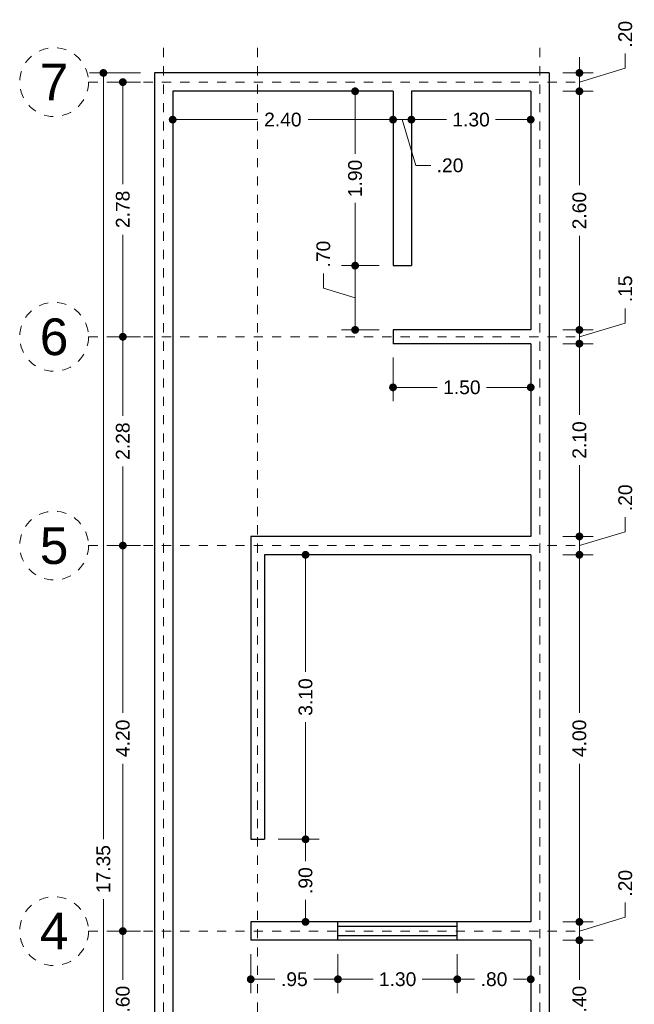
# Model space of a CAD drawing. Header units: millimetres. Extents: x 2567.1 to 2573.8, y 870.9 to 891.1.
# Tile 3 of 3: x 2567.1 to 2573.8, y 880.4 to 891.1. Entities that reach past the tile are written whole.
import ezdxf
from ezdxf.enums import TextEntityAlignment as Align

# ---------------------------------------------------------------- set-up
doc = ezdxf.new("R2010")
doc.units = ezdxf.units.MM
doc.header["$LTSCALE"] = 0.001
doc.linetypes.add('CENTER2', pattern=[28.575, 19.05, -3.175, 3.175, -3.175])
for name, color, linetype, lineweight in [('Cotas', 7, 'Continuous', 18), ('Ejes', 7, 'CENTER2', 5), ('Muros', 7, 'Continuous', 30), ('Ventanas', 250, 'Continuous', 25)]:
    doc.layers.add(name, color=color, linetype=linetype, lineweight=lineweight)
doc.styles.get("Standard").update_dxf_attribs({"font": 'arial.ttf'})
doc.dimstyles.new('1-100', dxfattribs={"dimscale": 100, "dimtxt": 0.0015, "dimasz": 0.00085, "dimexe": 0.0015, "dimexo": 0.0015, "dimgap": 0.0008, "dimtad": 0, "dimzin": 4, "dimdsep": 46, "dimtxsty": 'Standard', "dimblk": 'DOT', "dimcen": 0.09, "dimclrd": 256, "dimclre": 256, "dimclrt": 256, "dimadec": 0, "dimazin": 0, "dimtfac": 1, "dimtofl": 0, "dimtmove": 1, "dimatfit": 2, "dimfxl": 0.0015, "dimtfill": 1, "dimtolj": 1, "dimtzin": 4, "dimlwd": -1, "dimlwe": -1, "dimarcsym": 0})

# ---------------------------------------------------------------- blocks, each defined once
blk = doc.blocks.new('_DOT')
at = {"color": 0, "linetype": 'ByBlock'}
blk.add_line((-0.5, 0), (-1, 0), dxfattribs=at)
at = {"color": 0, "linetype": 'ByBlock', "const_width": 0.5}
blk.add_lwpolyline([(-0.25, 0, 1), (0.25, 0, 1)], format="xyb", close=True, dxfattribs=at)
blk = doc.blocks.new('*D14')
at = {"layer": 'Cotas', "transparency": 16777216}
for p, q in [((2568.45, 890.517), (2567.895, 890.517)), ((2568.045, 890.432), (2568.045, 882.169)), ((2568.045, 873.252), (2568.045, 881.516)), ((2568.45, 873.167), (2567.895, 873.167))]:
    blk.add_line(p, q, dxfattribs=at)
at = {"layer": 'Defpoints', "color": 0, "transparency": 16777216}
for p in [(2568.045, 890.517), (2568.6, 890.517), (2568.6, 873.167)]:
    blk.add_point(p, dxfattribs=at)
at = {"layer": 'Cotas', "transparency": 16777216, "xscale": 0.08499999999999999, "yscale": 0.08499999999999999, "zscale": 0.08499999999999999}
for p, rotation in [((2568.045, 890.517), 90), ((2568.045, 873.167), 270)]:
    blk.add_blockref('_DOT', p, dxfattribs=dict(at, rotation=rotation))
at = {"layer": 'Cotas', "transparency": 16777216, "insert": (2568.045, 881.842), "char_height": 0.15, "attachment_point": 5, "rotation": 90, "bg_fill": 3, "box_fill_scale": 1.1, "bg_fill_color": 256, "bg_fill_true_color": 13158600, "bg_fill_transparency": 0}
blk.add_mtext('\\A1;17.35', dxfattribs=at)
blk = doc.blocks.new('*D17')
at = {"layer": 'Cotas', "transparency": 16777216}
for p, q in [((2568.45, 881.167), (2568.107, 881.167)), ((2568.257, 881.082), (2568.257, 880.635)), ((2568.257, 879.652), (2568.257, 880.1)), ((2568.45, 879.567), (2568.107, 879.567))]:
    blk.add_line(p, q, dxfattribs=at)
at = {"layer": 'Defpoints', "color": 0, "transparency": 16777216}
for p in [(2568.257, 881.167), (2568.6, 881.167), (2568.6, 879.567)]:
    blk.add_point(p, dxfattribs=at)
at = {"layer": 'Cotas', "transparency": 16777216, "xscale": 0.08499999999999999, "yscale": 0.08499999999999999, "zscale": 0.08499999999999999}
for p, rotation in [((2568.257, 881.167), 90), ((2568.257, 879.567), 270)]:
    blk.add_blockref('_DOT', p, dxfattribs=dict(at, rotation=rotation))
at = {"layer": 'Cotas', "transparency": 16777216, "insert": (2568.257, 880.367), "char_height": 0.15, "attachment_point": 5, "rotation": 90, "bg_fill": 3, "box_fill_scale": 1.1, "bg_fill_color": 256, "bg_fill_true_color": 13158600, "bg_fill_transparency": 0}
blk.add_mtext('\\A1;1.60', dxfattribs=at)
blk = doc.blocks.new('*D18')
at = {"layer": 'Cotas', "transparency": 16777216}
for p, q in [((2568.45, 885.367), (2568.107, 885.367)), ((2568.257, 885.282), (2568.257, 883.545)), ((2568.257, 881.252), (2568.257, 882.99)), ((2568.45, 881.167), (2568.107, 881.167))]:
    blk.add_line(p, q, dxfattribs=at)
at = {"layer": 'Defpoints', "color": 0, "transparency": 16777216}
for p in [(2568.257, 885.367), (2568.6, 885.367), (2568.6, 881.167)]:
    blk.add_point(p, dxfattribs=at)
at = {"layer": 'Cotas', "transparency": 16777216, "xscale": 0.08499999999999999, "yscale": 0.08499999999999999, "zscale": 0.08499999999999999}
for p, rotation in [((2568.257, 885.367), 90), ((2568.257, 881.167), 270)]:
    blk.add_blockref('_DOT', p, dxfattribs=dict(at, rotation=rotation))
at = {"layer": 'Cotas', "transparency": 16777216, "insert": (2568.257, 883.267), "char_height": 0.15, "attachment_point": 5, "rotation": 90, "bg_fill": 3, "box_fill_scale": 1.1, "bg_fill_color": 256, "bg_fill_true_color": 13158600, "bg_fill_transparency": 0}
blk.add_mtext('\\A1;4.20', dxfattribs=at)
blk = doc.blocks.new('*D19')
at = {"layer": 'Cotas', "transparency": 16777216}
for p, q in [((2568.45, 887.642), (2568.107, 887.642)), ((2568.257, 887.557), (2568.257, 886.781)), ((2568.257, 885.452), (2568.257, 886.229)), ((2568.45, 885.367), (2568.107, 885.367))]:
    blk.add_line(p, q, dxfattribs=at)
at = {"layer": 'Defpoints', "color": 0, "transparency": 16777216}
for p in [(2568.257, 887.642), (2568.6, 887.642), (2568.6, 885.367)]:
    blk.add_point(p, dxfattribs=at)
at = {"layer": 'Cotas', "transparency": 16777216, "xscale": 0.08499999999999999, "yscale": 0.08499999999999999, "zscale": 0.08499999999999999}
for p, rotation in [((2568.257, 887.642), 90), ((2568.257, 885.367), 270)]:
    blk.add_blockref('_DOT', p, dxfattribs=dict(at, rotation=rotation))
at = {"layer": 'Cotas', "transparency": 16777216, "insert": (2568.257, 886.505), "char_height": 0.15, "attachment_point": 5, "rotation": 90, "bg_fill": 3, "box_fill_scale": 1.1, "bg_fill_color": 256, "bg_fill_true_color": 13158600, "bg_fill_transparency": 0}
blk.add_mtext('\\A1;2.28', dxfattribs=at)
blk = doc.blocks.new('*D20')
at = {"layer": 'Cotas', "transparency": 16777216}
for p, q in [((2568.45, 890.417), (2568.107, 890.417)), ((2568.257, 890.332), (2568.257, 889.306)), ((2568.257, 887.727), (2568.257, 888.754)), ((2568.45, 887.642), (2568.107, 887.642))]:
    blk.add_line(p, q, dxfattribs=at)
at = {"layer": 'Defpoints', "color": 0, "transparency": 16777216}
for p in [(2568.257, 890.417), (2568.6, 890.417), (2568.6, 887.642)]:
    blk.add_point(p, dxfattribs=at)
at = {"layer": 'Cotas', "transparency": 16777216, "xscale": 0.08499999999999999, "yscale": 0.08499999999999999, "zscale": 0.08499999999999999}
for p, rotation in [((2568.257, 890.417), 90), ((2568.257, 887.642), 270)]:
    blk.add_blockref('_DOT', p, dxfattribs=dict(at, rotation=rotation))
at = {"layer": 'Cotas', "transparency": 16777216, "insert": (2568.257, 889.03), "char_height": 0.15, "attachment_point": 5, "rotation": 90, "bg_fill": 3, "box_fill_scale": 1.1, "bg_fill_color": 256, "bg_fill_true_color": 13158600, "bg_fill_transparency": 0}
blk.add_mtext('\\A1;2.78', dxfattribs=at)
blk = doc.blocks.new('*D27')
at = {"layer": 'Cotas', "transparency": 16777216}
for p, q in [((2573.05, 881.067), (2573.38, 881.067)), ((2573.23, 880.982), (2573.23, 880.635)), ((2573.23, 879.752), (2573.23, 880.1)), ((2573.05, 879.667), (2573.38, 879.667))]:
    blk.add_line(p, q, dxfattribs=at)
at = {"layer": 'Defpoints', "color": 0, "transparency": 16777216}
for p in [(2572.9, 881.067), (2573.23, 881.067), (2572.9, 879.667)]:
    blk.add_point(p, dxfattribs=at)
at = {"layer": 'Cotas', "transparency": 16777216, "xscale": 0.08499999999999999, "yscale": 0.08499999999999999, "zscale": 0.08499999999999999}
for p, rotation in [((2573.23, 881.067), 90), ((2573.23, 879.667), 270)]:
    blk.add_blockref('_DOT', p, dxfattribs=dict(at, rotation=rotation))
at = {"layer": 'Cotas', "transparency": 16777216, "insert": (2573.23, 880.367), "char_height": 0.15, "attachment_point": 5, "rotation": 90, "bg_fill": 3, "box_fill_scale": 1.1, "bg_fill_color": 256, "bg_fill_true_color": 13158600, "bg_fill_transparency": 0}
blk.add_mtext('\\A1;1.40', dxfattribs=at)
blk = doc.blocks.new('*D28')
at = {"layer": 'Cotas', "transparency": 16777216}
for p, q in [((2573.23, 881.352), (2573.23, 881.437)), ((2573.73, 881.317), (2573.73, 881.477)), ((2573.05, 881.267), (2573.38, 881.267)), ((2573.23, 881.167), (2573.73, 881.317)), ((2573.23, 881.067), (2573.23, 881.267)), ((2573.05, 881.067), (2573.38, 881.067)), ((2573.23, 880.982), (2573.23, 880.897))]:
    blk.add_line(p, q, dxfattribs=at)
at = {"layer": 'Defpoints', "color": 0, "transparency": 16777216}
for p in [(2572.9, 881.267), (2573.23, 881.267), (2572.9, 881.067)]:
    blk.add_point(p, dxfattribs=at)
at = {"layer": 'Cotas', "transparency": 16777216, "xscale": 0.08499999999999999, "yscale": 0.08499999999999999, "zscale": 0.08499999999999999}
for p, rotation in [((2573.23, 881.267), 270), ((2573.23, 881.067), 90)]:
    blk.add_blockref('_DOT', p, dxfattribs=dict(at, rotation=rotation))
at = {"layer": 'Cotas', "transparency": 16777216, "insert": (2573.73, 881.688), "char_height": 0.15, "attachment_point": 5, "rotation": 90, "bg_fill": 3, "box_fill_scale": 1.1, "bg_fill_color": 256, "bg_fill_true_color": 13158600, "bg_fill_transparency": 0}
blk.add_mtext('\\A1;.20', dxfattribs=at)
blk = doc.blocks.new('*D29')
at = {"layer": 'Cotas', "transparency": 16777216}
for p, q in [((2573.05, 885.267), (2573.38, 885.267)), ((2573.23, 885.182), (2573.23, 883.545)), ((2573.23, 881.352), (2573.23, 882.99)), ((2573.05, 881.267), (2573.38, 881.267))]:
    blk.add_line(p, q, dxfattribs=at)
at = {"layer": 'Defpoints', "color": 0, "transparency": 16777216}
for p in [(2572.9, 885.267), (2573.23, 885.267), (2572.9, 881.267)]:
    blk.add_point(p, dxfattribs=at)
at = {"layer": 'Cotas', "transparency": 16777216, "xscale": 0.08499999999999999, "yscale": 0.08499999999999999, "zscale": 0.08499999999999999}
for p, rotation in [((2573.23, 885.267), 90), ((2573.23, 881.267), 270)]:
    blk.add_blockref('_DOT', p, dxfattribs=dict(at, rotation=rotation))
at = {"layer": 'Cotas', "transparency": 16777216, "insert": (2573.23, 883.267), "char_height": 0.15, "attachment_point": 5, "rotation": 90, "bg_fill": 3, "box_fill_scale": 1.1, "bg_fill_color": 256, "bg_fill_true_color": 13158600, "bg_fill_transparency": 0}
blk.add_mtext('\\A1;4.00', dxfattribs=at)
blk = doc.blocks.new('*D30')
at = {"layer": 'Cotas', "transparency": 16777216}
for p, q in [((2573.73, 885.517), (2573.73, 885.677)), ((2573.23, 885.552), (2573.23, 885.637)), ((2573.05, 885.467), (2573.38, 885.467)), ((2573.23, 885.367), (2573.73, 885.517)), ((2573.23, 885.267), (2573.23, 885.467)), ((2573.05, 885.267), (2573.38, 885.267)), ((2573.23, 885.182), (2573.23, 885.097))]:
    blk.add_line(p, q, dxfattribs=at)
at = {"layer": 'Defpoints', "color": 0, "transparency": 16777216}
for p in [(2572.9, 885.467), (2573.23, 885.467), (2572.9, 885.267)]:
    blk.add_point(p, dxfattribs=at)
at = {"layer": 'Cotas', "transparency": 16777216, "xscale": 0.08499999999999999, "yscale": 0.08499999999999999, "zscale": 0.08499999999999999}
for p, rotation in [((2573.23, 885.467), 270), ((2573.23, 885.267), 90)]:
    blk.add_blockref('_DOT', p, dxfattribs=dict(at, rotation=rotation))
at = {"layer": 'Cotas', "transparency": 16777216, "insert": (2573.73, 885.888), "char_height": 0.15, "attachment_point": 5, "rotation": 90, "bg_fill": 3, "box_fill_scale": 1.1, "bg_fill_color": 256, "bg_fill_true_color": 13158600, "bg_fill_transparency": 0}
blk.add_mtext('\\A1;.20', dxfattribs=at)
blk = doc.blocks.new('*D31')
at = {"layer": 'Cotas', "transparency": 16777216}
for p, q in [((2573.05, 887.567), (2573.38, 887.567)), ((2573.23, 887.482), (2573.23, 886.793)), ((2573.23, 885.552), (2573.23, 886.242)), ((2573.05, 885.467), (2573.38, 885.467))]:
    blk.add_line(p, q, dxfattribs=at)
at = {"layer": 'Defpoints', "color": 0, "transparency": 16777216}
for p in [(2572.9, 887.567), (2573.23, 887.567), (2572.9, 885.467)]:
    blk.add_point(p, dxfattribs=at)
at = {"layer": 'Cotas', "transparency": 16777216, "xscale": 0.08499999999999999, "yscale": 0.08499999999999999, "zscale": 0.08499999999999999}
for p, rotation in [((2573.23, 887.567), 90), ((2573.23, 885.467), 270)]:
    blk.add_blockref('_DOT', p, dxfattribs=dict(at, rotation=rotation))
at = {"layer": 'Cotas', "transparency": 16777216, "insert": (2573.23, 886.517), "char_height": 0.15, "attachment_point": 5, "rotation": 90, "bg_fill": 3, "box_fill_scale": 1.1, "bg_fill_color": 256, "bg_fill_true_color": 13158600, "bg_fill_transparency": 0}
blk.add_mtext('\\A1;2.10', dxfattribs=at)
blk = doc.blocks.new('*D32')
at = {"layer": 'Cotas', "transparency": 16777216}
for p, q in [((2573.73, 887.792), (2573.73, 887.952)), ((2573.23, 887.802), (2573.23, 887.887)), ((2573.05, 887.717), (2573.38, 887.717)), ((2573.23, 887.642), (2573.73, 887.792)), ((2573.23, 887.567), (2573.23, 887.717)), ((2573.05, 887.567), (2573.38, 887.567)), ((2573.23, 887.482), (2573.23, 887.397))]:
    blk.add_line(p, q, dxfattribs=at)
at = {"layer": 'Defpoints', "color": 0, "transparency": 16777216}
for p in [(2572.9, 887.717), (2573.23, 887.717), (2572.9, 887.567)]:
    blk.add_point(p, dxfattribs=at)
at = {"layer": 'Cotas', "transparency": 16777216, "xscale": 0.08499999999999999, "yscale": 0.08499999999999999, "zscale": 0.08499999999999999}
for p, rotation in [((2573.23, 887.717), 270), ((2573.23, 887.567), 90)]:
    blk.add_blockref('_DOT', p, dxfattribs=dict(at, rotation=rotation))
at = {"layer": 'Cotas', "transparency": 16777216, "insert": (2573.73, 888.164), "char_height": 0.15, "attachment_point": 5, "rotation": 90, "bg_fill": 3, "box_fill_scale": 1.1, "bg_fill_color": 256, "bg_fill_true_color": 13158600, "bg_fill_transparency": 0}
blk.add_mtext('\\A1;.15', dxfattribs=at)
blk = doc.blocks.new('*D33')
at = {"layer": 'Cotas', "transparency": 16777216}
for p, q in [((2573.05, 890.317), (2573.38, 890.317)), ((2573.23, 890.232), (2573.23, 889.293)), ((2573.23, 887.802), (2573.23, 888.742)), ((2573.05, 887.717), (2573.38, 887.717))]:
    blk.add_line(p, q, dxfattribs=at)
at = {"layer": 'Defpoints', "color": 0, "transparency": 16777216}
for p in [(2572.9, 890.317), (2573.23, 890.317), (2572.9, 887.717)]:
    blk.add_point(p, dxfattribs=at)
at = {"layer": 'Cotas', "transparency": 16777216, "xscale": 0.08499999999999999, "yscale": 0.08499999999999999, "zscale": 0.08499999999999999}
for p, rotation in [((2573.23, 890.317), 90), ((2573.23, 887.717), 270)]:
    blk.add_blockref('_DOT', p, dxfattribs=dict(at, rotation=rotation))
at = {"layer": 'Cotas', "transparency": 16777216, "insert": (2573.23, 889.017), "char_height": 0.15, "attachment_point": 5, "rotation": 90, "bg_fill": 3, "box_fill_scale": 1.1, "bg_fill_color": 256, "bg_fill_true_color": 13158600, "bg_fill_transparency": 0}
blk.add_mtext('\\A1;2.60', dxfattribs=at)
blk = doc.blocks.new('*D34')
at = {"layer": 'Cotas', "transparency": 16777216}
for p, q in [((2573.73, 890.567), (2573.73, 890.727)), ((2573.23, 890.602), (2573.23, 890.687)), ((2573.05, 890.517), (2573.38, 890.517)), ((2573.23, 890.417), (2573.73, 890.567)), ((2573.23, 890.317), (2573.23, 890.517)), ((2573.05, 890.317), (2573.38, 890.317)), ((2573.23, 890.232), (2573.23, 890.147))]:
    blk.add_line(p, q, dxfattribs=at)
at = {"layer": 'Defpoints', "color": 0, "transparency": 16777216}
for p in [(2572.9, 890.517), (2573.23, 890.517), (2572.9, 890.317)]:
    blk.add_point(p, dxfattribs=at)
at = {"layer": 'Cotas', "transparency": 16777216, "xscale": 0.08499999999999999, "yscale": 0.08499999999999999, "zscale": 0.08499999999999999}
for p, rotation in [((2573.23, 890.517), 270), ((2573.23, 890.317), 90)]:
    blk.add_blockref('_DOT', p, dxfattribs=dict(at, rotation=rotation))
at = {"layer": 'Cotas', "transparency": 16777216, "insert": (2573.73, 890.938), "char_height": 0.15, "attachment_point": 5, "rotation": 90, "bg_fill": 3, "box_fill_scale": 1.1, "bg_fill_color": 256, "bg_fill_true_color": 13158600, "bg_fill_transparency": 0}
blk.add_mtext('\\A1;.20', dxfattribs=at)
blk = doc.blocks.new('*D35')
at = {"layer": 'Cotas', "transparency": 16777216}
for p, q in [((2568.8, 890.167), (2568.8, 889.858)), ((2571.2, 890.167), (2571.2, 889.858)), ((2568.885, 890.008), (2569.724, 890.008)), ((2571.115, 890.008), (2570.276, 890.008))]:
    blk.add_line(p, q, dxfattribs=at)
at = {"layer": 'Defpoints', "color": 0, "transparency": 16777216}
for p in [(2568.8, 890.317), (2571.2, 890.317), (2571.2, 890.008)]:
    blk.add_point(p, dxfattribs=at)
at = {"layer": 'Cotas', "transparency": 16777216, "xscale": 0.08499999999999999, "yscale": 0.08499999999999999, "zscale": 0.08499999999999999, "rotation": 180}
blk.add_blockref('_DOT', (2568.8, 890.008), dxfattribs=at)
at = {"layer": 'Cotas', "transparency": 16777216, "xscale": 0.08499999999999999, "yscale": 0.08499999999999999, "zscale": 0.08499999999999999}
blk.add_blockref('_DOT', (2571.2, 890.008), dxfattribs=at)
at = {"layer": 'Cotas', "transparency": 16777216, "insert": (2570, 890.008), "char_height": 0.15, "attachment_point": 5, "bg_fill": 3, "box_fill_scale": 1.1, "bg_fill_color": 256, "bg_fill_true_color": 13158600, "bg_fill_transparency": 0}
blk.add_mtext('\\A1;2.40', dxfattribs=at)
blk = doc.blocks.new('*D36')
at = {"layer": 'Cotas', "transparency": 16777216}
for p, q in [((2571.2, 890.167), (2571.2, 889.858)), ((2571.4, 890.167), (2571.4, 889.858)), ((2571.115, 890.008), (2571.03, 890.008)), ((2571.2, 890.008), (2571.4, 890.008)), ((2571.3, 890.008), (2571.45, 889.509)), ((2571.485, 890.008), (2571.57, 890.008)), ((2571.45, 889.509), (2571.61, 889.509))]:
    blk.add_line(p, q, dxfattribs=at)
at = {"layer": 'Defpoints', "color": 0, "transparency": 16777216}
for p in [(2571.2, 890.317), (2571.4, 890.317), (2571.4, 890.008)]:
    blk.add_point(p, dxfattribs=at)
at = {"layer": 'Cotas', "transparency": 16777216, "xscale": 0.08499999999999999, "yscale": 0.08499999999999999, "zscale": 0.08499999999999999}
blk.add_blockref('_DOT', (2571.2, 890.008), dxfattribs=at)
at = {"layer": 'Cotas', "transparency": 16777216, "xscale": 0.08499999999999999, "yscale": 0.08499999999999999, "zscale": 0.08499999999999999, "rotation": 180}
blk.add_blockref('_DOT', (2571.4, 890.008), dxfattribs=at)
at = {"layer": 'Cotas', "transparency": 16777216, "insert": (2571.821, 889.509), "char_height": 0.15, "attachment_point": 5, "bg_fill": 3, "box_fill_scale": 1.1, "bg_fill_color": 256, "bg_fill_true_color": 13158600, "bg_fill_transparency": 0}
blk.add_mtext('\\A1;.20', dxfattribs=at)
blk = doc.blocks.new('*D37')
at = {"layer": 'Cotas', "transparency": 16777216}
for p, q in [((2571.4, 890.167), (2571.4, 889.858)), ((2572.7, 890.167), (2572.7, 889.858)), ((2571.485, 890.008), (2571.782, 890.008)), ((2572.615, 890.008), (2572.317, 890.008))]:
    blk.add_line(p, q, dxfattribs=at)
at = {"layer": 'Defpoints', "color": 0, "transparency": 16777216}
for p in [(2571.4, 890.317), (2572.7, 890.317), (2572.7, 890.008)]:
    blk.add_point(p, dxfattribs=at)
at = {"layer": 'Cotas', "transparency": 16777216, "xscale": 0.08499999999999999, "yscale": 0.08499999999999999, "zscale": 0.08499999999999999, "rotation": 180}
blk.add_blockref('_DOT', (2571.4, 890.008), dxfattribs=at)
at = {"layer": 'Cotas', "transparency": 16777216, "xscale": 0.08499999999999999, "yscale": 0.08499999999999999, "zscale": 0.08499999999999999}
blk.add_blockref('_DOT', (2572.7, 890.008), dxfattribs=at)
at = {"layer": 'Cotas', "transparency": 16777216, "insert": (2572.05, 890.008), "char_height": 0.15, "attachment_point": 5, "bg_fill": 3, "box_fill_scale": 1.1, "bg_fill_color": 256, "bg_fill_true_color": 13158600, "bg_fill_transparency": 0}
blk.add_mtext('\\A1;1.30', dxfattribs=at)
blk = doc.blocks.new('*D38')
at = {"layer": 'Cotas', "transparency": 16777216}
for p, q in [((2571.05, 890.317), (2570.637, 890.317)), ((2570.787, 890.232), (2570.787, 889.635)), ((2570.787, 888.502), (2570.787, 889.1)), ((2571.05, 888.417), (2570.637, 888.417))]:
    blk.add_line(p, q, dxfattribs=at)
at = {"layer": 'Defpoints', "color": 0, "transparency": 16777216}
for p in [(2571.2, 890.317), (2570.787, 888.417), (2571.2, 888.417)]:
    blk.add_point(p, dxfattribs=at)
at = {"layer": 'Cotas', "transparency": 16777216, "xscale": 0.08499999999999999, "yscale": 0.08499999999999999, "zscale": 0.08499999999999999}
for p, rotation in [((2570.787, 890.317), 90), ((2570.787, 888.417), 270)]:
    blk.add_blockref('_DOT', p, dxfattribs=dict(at, rotation=rotation))
at = {"layer": 'Cotas', "transparency": 16777216, "insert": (2570.787, 889.367), "char_height": 0.15, "attachment_point": 5, "rotation": 90, "bg_fill": 3, "box_fill_scale": 1.1, "bg_fill_color": 256, "bg_fill_true_color": 13158600, "bg_fill_transparency": 0}
blk.add_mtext('\\A1;1.90', dxfattribs=at)
blk = doc.blocks.new('*D39')
at = {"layer": 'Cotas', "transparency": 16777216}
for p, q in [((2571.05, 888.417), (2570.637, 888.417)), ((2570.441, 888.171), (2570.441, 888.331)), ((2570.787, 888.332), (2570.787, 887.802)), ((2570.787, 888.067), (2570.441, 888.171)), ((2571.05, 887.717), (2570.637, 887.717))]:
    blk.add_line(p, q, dxfattribs=at)
at = {"layer": 'Defpoints', "color": 0, "transparency": 16777216}
for p in [(2571.2, 888.417), (2570.787, 887.717), (2571.2, 887.717)]:
    blk.add_point(p, dxfattribs=at)
at = {"layer": 'Cotas', "transparency": 16777216, "xscale": 0.08499999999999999, "yscale": 0.08499999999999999, "zscale": 0.08499999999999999}
for p, rotation in [((2570.787, 888.417), 90), ((2570.787, 887.717), 270)]:
    blk.add_blockref('_DOT', p, dxfattribs=dict(at, rotation=rotation))
at = {"layer": 'Cotas', "transparency": 16777216, "insert": (2570.441, 888.543), "char_height": 0.15, "attachment_point": 5, "rotation": 90, "bg_fill": 3, "box_fill_scale": 1.1, "bg_fill_color": 256, "bg_fill_true_color": 13158600, "bg_fill_transparency": 0}
blk.add_mtext('\\A1;.70', dxfattribs=at)
blk = doc.blocks.new('*D40')
at = {"layer": 'Cotas', "transparency": 16777216}
for p, q in [((2569.95, 885.267), (2570.397, 885.267)), ((2570.247, 885.182), (2570.247, 883.992)), ((2570.247, 882.252), (2570.247, 883.443)), ((2569.95, 882.167), (2570.397, 882.167))]:
    blk.add_line(p, q, dxfattribs=at)
at = {"layer": 'Defpoints', "color": 0, "transparency": 16777216}
for p in [(2569.8, 885.267), (2569.8, 882.167), (2570.247, 882.167)]:
    blk.add_point(p, dxfattribs=at)
at = {"layer": 'Cotas', "transparency": 16777216, "xscale": 0.08499999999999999, "yscale": 0.08499999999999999, "zscale": 0.08499999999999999}
for p, rotation in [((2570.247, 885.267), 90), ((2570.247, 882.167), 270)]:
    blk.add_blockref('_DOT', p, dxfattribs=dict(at, rotation=rotation))
at = {"layer": 'Cotas', "transparency": 16777216, "insert": (2570.247, 883.717), "char_height": 0.15, "attachment_point": 5, "rotation": 90, "bg_fill": 3, "box_fill_scale": 1.1, "bg_fill_color": 256, "bg_fill_true_color": 13158600, "bg_fill_transparency": 0}
blk.add_mtext('\\A1;3.10', dxfattribs=at)
blk = doc.blocks.new('*D41')
at = {"layer": 'Cotas', "transparency": 16777216}
for p, q in [((2569.95, 882.167), (2570.397, 882.167)), ((2570.247, 882.082), (2570.247, 881.929)), ((2570.247, 881.352), (2570.247, 881.506)), ((2569.8, 881.267), (2570.397, 881.267))]:
    blk.add_line(p, q, dxfattribs=at)
at = {"layer": 'Defpoints', "color": 0, "transparency": 16777216}
for p in [(2569.8, 882.167), (2569.65, 881.267), (2570.247, 881.267)]:
    blk.add_point(p, dxfattribs=at)
at = {"layer": 'Cotas', "transparency": 16777216, "xscale": 0.08499999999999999, "yscale": 0.08499999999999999, "zscale": 0.08499999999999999}
for p, rotation in [((2570.247, 882.167), 90), ((2570.247, 881.267), 270)]:
    blk.add_blockref('_DOT', p, dxfattribs=dict(at, rotation=rotation))
at = {"layer": 'Cotas', "transparency": 16777216, "insert": (2570.247, 881.717), "char_height": 0.15, "attachment_point": 5, "rotation": 90, "bg_fill": 3, "box_fill_scale": 1.1, "bg_fill_color": 256, "bg_fill_true_color": 13158600, "bg_fill_transparency": 0}
blk.add_mtext('\\A1;.90', dxfattribs=at)
blk = doc.blocks.new('*D42')
at = {"layer": 'Cotas', "transparency": 16777216}
for p, q in [((2569.65, 880.917), (2569.65, 880.492)), ((2570.6, 880.917), (2570.6, 880.492)), ((2569.735, 880.642), (2569.913, 880.642)), ((2570.515, 880.642), (2570.337, 880.642))]:
    blk.add_line(p, q, dxfattribs=at)
at = {"layer": 'Defpoints', "color": 0, "transparency": 16777216}
for p in [(2569.65, 881.067), (2570.6, 881.067), (2570.6, 880.642)]:
    blk.add_point(p, dxfattribs=at)
at = {"layer": 'Cotas', "transparency": 16777216, "xscale": 0.08499999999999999, "yscale": 0.08499999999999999, "zscale": 0.08499999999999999, "rotation": 180}
blk.add_blockref('_DOT', (2569.65, 880.642), dxfattribs=at)
at = {"layer": 'Cotas', "transparency": 16777216, "xscale": 0.08499999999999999, "yscale": 0.08499999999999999, "zscale": 0.08499999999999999}
blk.add_blockref('_DOT', (2570.6, 880.642), dxfattribs=at)
at = {"layer": 'Cotas', "transparency": 16777216, "insert": (2570.125, 880.642), "char_height": 0.15, "attachment_point": 5, "bg_fill": 3, "box_fill_scale": 1.1, "bg_fill_color": 256, "bg_fill_true_color": 13158600, "bg_fill_transparency": 0}
blk.add_mtext('\\A1;.95', dxfattribs=at)
blk = doc.blocks.new('*D43')
at = {"layer": 'Cotas', "transparency": 16777216}
for p, q in [((2570.6, 880.917), (2570.6, 880.492)), ((2571.9, 880.917), (2571.9, 880.492)), ((2570.685, 880.642), (2570.982, 880.642)), ((2571.815, 880.642), (2571.517, 880.642))]:
    blk.add_line(p, q, dxfattribs=at)
at = {"layer": 'Defpoints', "color": 0, "transparency": 16777216}
for p in [(2570.6, 881.067), (2571.9, 881.067), (2571.9, 880.642)]:
    blk.add_point(p, dxfattribs=at)
at = {"layer": 'Cotas', "transparency": 16777216, "xscale": 0.08499999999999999, "yscale": 0.08499999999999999, "zscale": 0.08499999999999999, "rotation": 180}
blk.add_blockref('_DOT', (2570.6, 880.642), dxfattribs=at)
at = {"layer": 'Cotas', "transparency": 16777216, "xscale": 0.08499999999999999, "yscale": 0.08499999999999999, "zscale": 0.08499999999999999}
blk.add_blockref('_DOT', (2571.9, 880.642), dxfattribs=at)
at = {"layer": 'Cotas', "transparency": 16777216, "insert": (2571.25, 880.642), "char_height": 0.15, "attachment_point": 5, "bg_fill": 3, "box_fill_scale": 1.1, "bg_fill_color": 256, "bg_fill_true_color": 13158600, "bg_fill_transparency": 0}
blk.add_mtext('\\A1;1.30', dxfattribs=at)
blk = doc.blocks.new('*D44')
at = {"layer": 'Cotas', "transparency": 16777216}
for p, q in [((2571.9, 880.917), (2571.9, 880.492)), ((2572.7, 880.917), (2572.7, 880.492)), ((2571.985, 880.642), (2572.089, 880.642)), ((2572.615, 880.642), (2572.511, 880.642))]:
    blk.add_line(p, q, dxfattribs=at)
at = {"layer": 'Defpoints', "color": 0, "transparency": 16777216}
for p in [(2571.9, 881.067), (2572.7, 881.067), (2572.7, 880.642)]:
    blk.add_point(p, dxfattribs=at)
at = {"layer": 'Cotas', "transparency": 16777216, "xscale": 0.08499999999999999, "yscale": 0.08499999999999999, "zscale": 0.08499999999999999, "rotation": 180}
blk.add_blockref('_DOT', (2571.9, 880.642), dxfattribs=at)
at = {"layer": 'Cotas', "transparency": 16777216, "xscale": 0.08499999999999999, "yscale": 0.08499999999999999, "zscale": 0.08499999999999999}
blk.add_blockref('_DOT', (2572.7, 880.642), dxfattribs=at)
at = {"layer": 'Cotas', "transparency": 16777216, "insert": (2572.3, 880.642), "char_height": 0.15, "attachment_point": 5, "bg_fill": 3, "box_fill_scale": 1.1, "bg_fill_color": 256, "bg_fill_true_color": 13158600, "bg_fill_transparency": 0}
blk.add_mtext('\\A1;.80', dxfattribs=at)
blk = doc.blocks.new('*D55')
at = {"layer": 'Cotas', "transparency": 16777216}
for p, q in [((2571.2, 887.417), (2571.2, 886.941)), ((2572.7, 887.417), (2572.7, 886.941)), ((2571.285, 887.091), (2571.682, 887.091)), ((2572.615, 887.091), (2572.217, 887.091))]:
    blk.add_line(p, q, dxfattribs=at)
at = {"layer": 'Defpoints', "color": 0, "transparency": 16777216}
for p in [(2571.2, 887.567), (2572.7, 887.567), (2572.7, 887.091)]:
    blk.add_point(p, dxfattribs=at)
at = {"layer": 'Cotas', "transparency": 16777216, "xscale": 0.08499999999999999, "yscale": 0.08499999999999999, "zscale": 0.08499999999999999, "rotation": 180}
blk.add_blockref('_DOT', (2571.2, 887.091), dxfattribs=at)
at = {"layer": 'Cotas', "transparency": 16777216, "xscale": 0.08499999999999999, "yscale": 0.08499999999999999, "zscale": 0.08499999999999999}
blk.add_blockref('_DOT', (2572.7, 887.091), dxfattribs=at)
at = {"layer": 'Cotas', "transparency": 16777216, "insert": (2571.95, 887.091), "char_height": 0.15, "attachment_point": 5, "bg_fill": 3, "box_fill_scale": 1.1, "bg_fill_color": 256, "bg_fill_true_color": 13158600, "bg_fill_transparency": 0}
blk.add_mtext('\\A1;1.50', dxfattribs=at)

msp = doc.modelspace()

# ---------------------------------------------------------------- linework, layer by layer
at = {"layer": 'Ejes', "linetype": 'CENTER2'}
for p, q in [((2568.7, 871.689), (2568.7, 890.817)), ((2569.725, 871.689), (2569.725, 890.817)), ((2572.8, 871.689), (2572.8, 890.817)), ((2567.883, 890.417), (2573.2, 890.417)), ((2567.883, 887.642), (2573.2, 887.642)), ((2567.883, 885.367), (2573.2, 885.367)), ((2567.883, 881.167), (2573.2, 881.167))]:
    msp.add_line(p, q, dxfattribs=at)
at = {"layer": 'Ejes'}
for centre in [(2567.508, 890.417), (2567.508, 887.642), (2567.508, 885.367), (2567.508, 881.167)]:
    msp.add_circle(centre, 0.375, dxfattribs=at)
at = {"layer": 'Muros'}
for p, q in [((2572.9, 890.517), (2568.6, 890.517)), ((2568.6, 890.517), (2568.6, 873.167)), ((2572.9, 890.517), (2572.9, 873.167)), ((2568.8, 890.317), (2568.8, 873.167)), ((2571.2, 890.317), (2568.8, 890.317)), ((2571.2, 890.317), (2571.2, 888.417)), ((2572.7, 890.317), (2571.4, 890.317)), ((2571.4, 890.317), (2571.4, 888.417)), ((2572.7, 890.317), (2572.7, 887.717)), ((2571.2, 888.417), (2571.4, 888.417)), ((2572.7, 887.717), (2571.2, 887.717)), ((2571.2, 887.717), (2571.2, 887.567)), ((2572.7, 887.567), (2571.2, 887.567)), ((2572.7, 887.567), (2572.7, 885.467)), ((2569.65, 885.467), (2569.65, 882.167)), ((2572.7, 885.467), (2569.65, 885.467)), ((2569.8, 885.267), (2569.8, 882.167)), ((2572.7, 885.267), (2569.8, 885.267)), ((2572.7, 885.267), (2572.7, 881.267)), ((2569.65, 882.167), (2569.8, 882.167)), ((2572.7, 881.267), (2569.65, 881.267)), ((2569.65, 881.267), (2569.65, 881.067)), ((2572.7, 881.067), (2569.65, 881.067)), ((2572.7, 881.067), (2572.7, 879.667))]:
    msp.add_line(p, q, dxfattribs=at)
at = {"layer": 'Ventanas'}
for p, q in [((2570.6, 881.067), (2570.6, 881.267)), ((2571.9, 881.067), (2571.9, 881.267)), ((2571.9, 881.217), (2570.6, 881.217))]:
    msp.add_line(p, q, dxfattribs=at)

# ---------------------------------------------------------------- texts
at = {"layer": 'Ejes'}
for s, p in [('7', (2567.508, 890.417)), ('6', (2567.508, 887.642)), ('5', (2567.508, 885.367)), ('4', (2567.508, 881.167))]:
    msp.add_text(s, height=0.4, dxfattribs=at).set_placement(p, align=Align.MIDDLE_CENTER)

# ---------------------------------------------------------------- next in the draw order: dimensions: what is measured, and where the dimension line sits
at = {"layer": 'Cotas'}
for base, p1, p2, picture, middle in [((2568.045, 890.517), (2568.6, 873.167), (2568.6, 890.517), '*D14', (2568.045, 881.842)), ((2570.247, 882.167), (2569.8, 885.267), (2569.8, 882.167), '*D40', (2570.247, 883.717)), ((2573.23, 881.067), (2572.9, 879.667), (2572.9, 881.067), '*D27', (2573.23, 880.367))]:
    dim = msp.add_linear_dim(base=base, p1=p1, p2=p2, angle=90, dimstyle='1-100', dxfattribs=at)
    dim.commit()
    dim.dimension.update_dxf_attribs({"geometry": picture, "text_midpoint": middle})
for base, p1, p2, picture, middle in [((2571.2, 890.008), (2568.8, 890.317), (2571.2, 890.317), '*D35', (2570, 890.008)), ((2572.7, 887.091), (2571.2, 887.567), (2572.7, 887.567), '*D55', (2571.95, 887.091)), ((2570.6, 880.642), (2569.65, 881.067), (2570.6, 881.067), '*D42', (2570.125, 880.642))]:
    dim = msp.add_linear_dim(base=base, p1=p1, p2=p2, dimstyle='1-100', dxfattribs=at)
    dim.commit()
    dim.dimension.update_dxf_attribs({"geometry": picture, "text_midpoint": middle})

# ---------------------------------------------------------------- next in the draw order: dimensions: what is measured, and where the dimension line sits
for base, p1, p2, picture, middle in [((2571.4, 890.008), (2571.2, 890.317), (2571.4, 890.317), '*D36', (2571.69, 889.509)), ((2571.9, 880.642), (2570.6, 881.067), (2571.9, 881.067), '*D43', (2571.25, 880.642))]:
    dim = msp.add_linear_dim(base=base, p1=p1, p2=p2, dimstyle='1-100', dxfattribs=at)
    dim.commit()
    dim.dimension.update_dxf_attribs({"geometry": picture, "text_midpoint": middle})
for base, p1, p2, picture, middle in [((2570.247, 881.267), (2569.8, 882.167), (2569.65, 881.267), '*D41', (2570.247, 881.717)), ((2573.23, 881.267), (2572.9, 881.067), (2572.9, 881.267), '*D28', (2573.73, 881.557)), ((2568.257, 881.167), (2568.6, 879.567), (2568.6, 881.167), '*D17', (2568.257, 880.367))]:
    dim = msp.add_linear_dim(base=base, p1=p1, p2=p2, angle=90, dimstyle='1-100', dxfattribs=at)
    dim.commit()
    dim.dimension.update_dxf_attribs({"geometry": picture, "text_midpoint": middle})

# ---------------------------------------------------------------- next in the draw order: dimensions: what is measured, and where the dimension line sits
for base, p1, p2, picture, middle in [((2570.787, 888.417), (2571.2, 890.317), (2571.2, 888.417), '*D38', (2570.787, 889.367)), ((2568.257, 885.367), (2568.6, 881.167), (2568.6, 885.367), '*D18', (2568.257, 883.267)), ((2573.23, 885.267), (2572.9, 881.267), (2572.9, 885.267), '*D29', (2573.23, 883.267))]:
    dim = msp.add_linear_dim(base=base, p1=p1, p2=p2, angle=90, dimstyle='1-100', dxfattribs=at)
    dim.commit()
    dim.dimension.update_dxf_attribs({"geometry": picture, "text_midpoint": middle})
for base, p1, p2, picture, middle in [((2572.7, 890.008), (2571.4, 890.317), (2572.7, 890.317), '*D37', (2572.05, 890.008)), ((2572.7, 880.642), (2571.9, 881.067), (2572.7, 881.067), '*D44', (2572.3, 880.642))]:
    dim = msp.add_linear_dim(base=base, p1=p1, p2=p2, dimstyle='1-100', dxfattribs=at)
    dim.commit()
    dim.dimension.update_dxf_attribs({"geometry": picture, "text_midpoint": middle})

# ---------------------------------------------------------------- next in the draw order: linework, layer by layer
at = {"layer": 'Ventanas'}
msp.add_line((2571.9, 881.117), (2570.6, 881.117), dxfattribs=at)

# ---------------------------------------------------------------- next in the draw order: dimensions: what is measured, and where the dimension line sits
at = {"layer": 'Cotas'}
for base, p1, p2, picture, middle in [((2570.787, 887.717), (2571.2, 888.417), (2571.2, 887.717), '*D39', (2570.441, 888.411)), ((2568.257048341, 887.642402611), (2568.599713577, 885.367402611), (2568.599713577, 887.642402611), '*D19', (2568.257048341, 886.504902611)), ((2573.23, 885.467), (2572.9, 885.267), (2572.9, 885.467), '*D30', (2573.73, 885.757))]:
    dim = msp.add_linear_dim(base=base, p1=p1, p2=p2, angle=90, dimstyle='1-100', dxfattribs=at)
    dim.commit()
    dim.dimension.update_dxf_attribs({"geometry": picture, "text_midpoint": middle})

# ---------------------------------------------------------------- next in the draw order: dimensions: what is measured, and where the dimension line sits
for base, p1, p2, picture, middle in [((2568.257048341, 890.417402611), (2568.599713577, 887.642402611), (2568.599713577, 890.417402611), '*D20', (2568.257048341, 889.029902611)), ((2573.23, 887.567), (2572.9, 885.467), (2572.9, 887.567), '*D31', (2573.23, 886.517))]:
    dim = msp.add_linear_dim(base=base, p1=p1, p2=p2, angle=90, dimstyle='1-100', dxfattribs=at)
    dim.commit()
    dim.dimension.update_dxf_attribs({"geometry": picture, "text_midpoint": middle})

# ---------------------------------------------------------------- next in the draw order: dimensions: what is measured, and where the dimension line sits
dim = msp.add_linear_dim(base=(2573.23, 887.717), p1=(2572.9, 887.567), p2=(2572.9, 887.717), angle=90, dimstyle='1-100', dxfattribs=at)
dim.commit()
dim.dimension.update_dxf_attribs({"geometry": '*D32', "text_midpoint": (2573.73, 888.032)})

# ---------------------------------------------------------------- next in the draw order: dimensions: what is measured, and where the dimension line sits
dim = msp.add_linear_dim(base=(2573.23, 890.317), p1=(2572.9, 887.717), p2=(2572.9, 890.317), angle=90, dimstyle='1-100', dxfattribs=at)
dim.commit()
dim.dimension.update_dxf_attribs({"geometry": '*D33', "text_midpoint": (2573.23, 889.017)})

# ---------------------------------------------------------------- next in the draw order: dimensions: what is measured, and where the dimension line sits
dim = msp.add_linear_dim(base=(2573.23, 890.517), p1=(2572.9, 890.317), p2=(2572.9, 890.517), angle=90, dimstyle='1-100', dxfattribs=at)
dim.commit()
dim.dimension.update_dxf_attribs({"geometry": '*D34', "text_midpoint": (2573.73, 890.807)})

doc.saveas('drawing.dxf')
